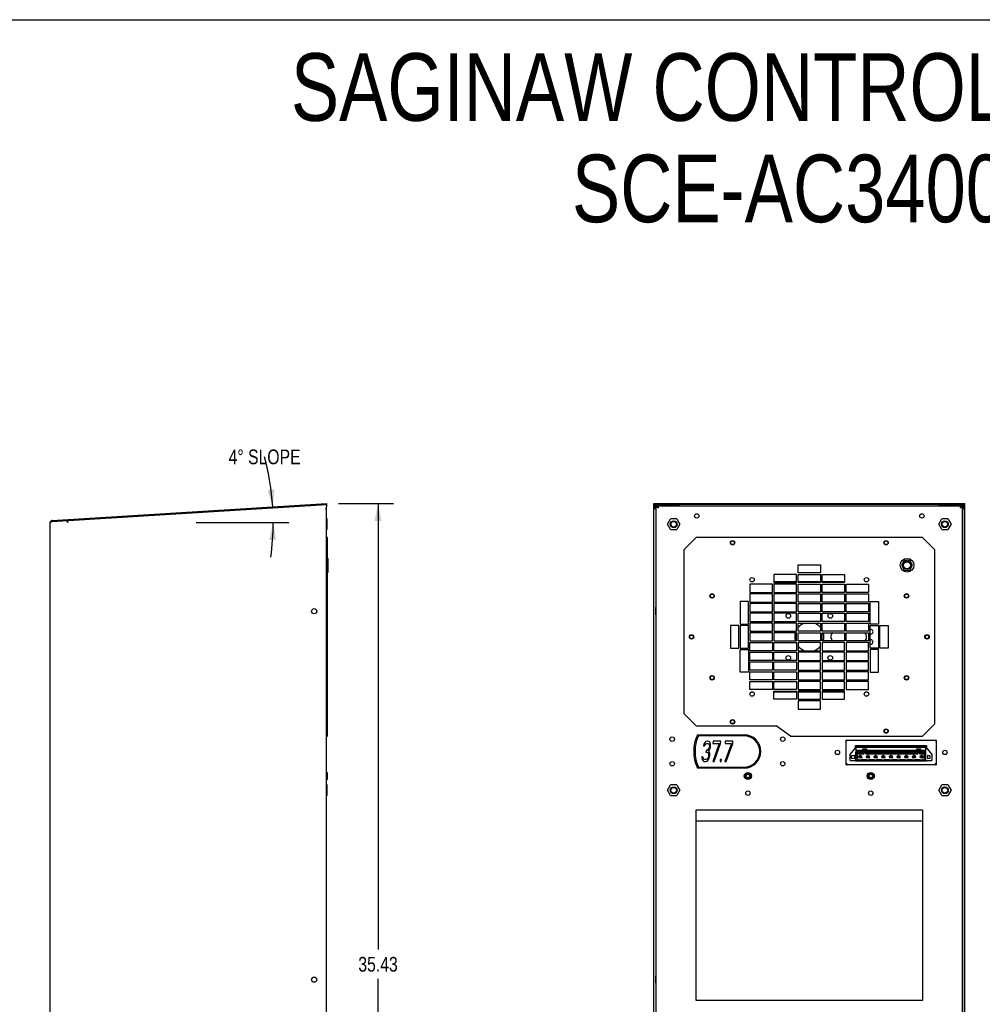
# Model space of a CAD drawing. Header units: inches. Extents: x 0 to 113, y 0 to 73.
# Tile 4 of 5: x 46 to 83, y 35 to 73. Entities that reach past the tile are written whole.
import ezdxf

# ---------------------------------------------------------------- set-up
doc = ezdxf.new("R2010")
doc.units = ezdxf.units.IN
doc.header["$LTSCALE"] = 6.233333
doc.header["$MEASUREMENT"] = 0
doc.layers.get('0').update_dxf_attribs({"linetype": 'CONTINUOUS'})
doc.styles.get("Standard").update_dxf_attribs({"font": 'txt', "width": 0.8})
doc.dimstyles.new('DIMSTYLE_1', dxfattribs={"dimtxt": 0.566667, "dimasz": 0.666667, "dimexe": 0.09, "dimexo": 0.07, "dimgap": 0.0425, "dimtad": 0, "dimtih": 1, "dimtoh": 1, "dimzin": 4, "dimdsep": 46, "dimtxsty": 'Standard', "dimblk": '_FILLED', "dimblk1": '_FILLED', "dimblk2": '_FILLED', "dimcen": 0.09, "dimadec": 0, "dimazin": 0, "dimtfac": 1, "dimtofl": 0, "dimtmove": 0, "dimatfit": 3, "dimldrblk": '_FILLED', "dimfxl": 0, "dimtolj": 1, "dimtzin": 4, "dimarcsym": 0})
doc.dimstyles.new('DIMSTYLE_2', dxfattribs={"dimtxt": 0.566667, "dimasz": 0.666667, "dimexe": 0.09, "dimexo": 0.07, "dimgap": 0.09, "dimtad": 0, "dimtih": 1, "dimtoh": 1, "dimdec": 0, "dimzin": 4, "dimdsep": 46, "dimtxsty": 'Standard', "dimblk": '_FILLED', "dimblk1": '_FILLED', "dimblk2": '_FILLED', "dimcen": 0.09, "dimadec": 0, "dimazin": 0, "dimtfac": 1, "dimtdec": 0, "dimtofl": 0, "dimtmove": 0, "dimatfit": 3, "dimldrblk": '_FILLED', "dimfxl": 0, "dimtolj": 1, "dimtzin": 4, "dimarcsym": 0})

# ---------------------------------------------------------------- blocks, each defined once
blk = doc.blocks.new('_FILLED')
at = {"color": 0, "linetype": 'ByBlock'}
blk.add_solid([(0, 0), (-1, 0.2), (-1, -0.2)], dxfattribs=at)
blk = doc.blocks.new('*D3')
at = {"color": 2, "linetype": 'Continuous'}
for p, q in [((58.476, 54.719), (58.859, 54.719)), ((58.859, 54.719), (60.592, 54.719)), ((59.992, 54.719), (59.992, 37.566)), ((59.992, 19.28), (59.992, 36.433)), ((58.476, 19.28), (58.859, 19.28)), ((58.859, 19.28), (60.592, 19.28))]:
    blk.add_line(p, q, dxfattribs=at)
at = {"color": 2, "linetype": 'Continuous', "xscale": 0.6666666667, "yscale": 0.6666666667, "zscale": 0.6666666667}
for p, rotation in [((59.992, 54.719), 90), ((59.992, 19.28), 270)]:
    blk.add_blockref('_FILLED', p, dxfattribs=dict(at, rotation=rotation))
at = {"color": 2, "linetype": 'Continuous', "insert": (59.992, 37.283), "char_height": 0.5667, "width": 2.26667, "attachment_point": 2, "line_spacing_factor": 0.9}
blk.add_mtext('35.43', dxfattribs=at)
blk = doc.blocks.new('*D4')
at = {"color": 2, "linetype": 'Continuous'}
blk.add_line((53, 53.994), (56.558, 53.994), dxfattribs=at)
for start, end in [(3.5, 14.9321), (352.1965, 360)]:
    blk.add_arc((46.168, 53.994), 9.79, start, end, dxfattribs=at)
for points in [[(55.744, 55.243), (55.94, 54.592), (56.009, 55.268)], [(56.069, 53.323), (55.958, 53.994), (55.802, 53.333)]]:
    blk.add_solid(points, dxfattribs=at)
at = {"color": 2, "linetype": 'Continuous', "insert": (55.628, 56.8), "char_height": 0.56667, "width": 3.55111, "attachment_point": 2, "line_spacing_factor": 0.9}
blk.add_mtext('4\\Fgdt;{\\Fgdt;~}\\Ftxt; SLOPE', dxfattribs=at)

msp = doc.modelspace()

# ---------------------------------------------------------------- linework, layer by layer
at = {"color": 7, "linetype": 'Continuous'}
for p, q in [((0, 73.3333), (113.3333, 73.3333)), ((47.4535, 54.0729), (58.0094, 54.7185)), ((47.4559, 54.0336), (58.0118, 54.6792)), ((58.0094, 54.5442), (57.9701, 54.5215)), ((58.0094, 54.7185), (58.0118, 54.6792)), ((58.0094, 19.4378), (58.0094, 54.6002)), ((70.5986, 19.3591), (70.5986, 54.7185)), ((70.5986, 54.7185), (82.5671, 54.7185)), ((82.5671, 54.6792), (70.5986, 54.6792)), ((70.6001, 54.6156), (70.5986, 54.6002)), ((70.6379, 54.5442), (70.5986, 54.5442)), ((70.6379, 54.5215), (70.6379, 54.6002)), ((70.6771, 54.6791), (70.6773, 19.4378)), ((71.5828, 54.6398), (70.6771, 54.6398)), ((70.697, 19.3591), (70.697, 54.6348)), ((70.697, 54.6348), (70.7364, 54.6348)), ((70.7377, 54.6217), (70.7364, 54.6348)), ((70.7364, 54.5822), (70.7553, 54.5691)), ((70.7426, 54.6332), (70.7378, 54.6347)), ((70.7378, 54.6347), (82.4278, 54.6347)), ((70.756, 54.5822), (70.748, 54.5953)), ((70.7553, 54.5691), (70.7757, 54.556)), ((71.5828, 54.6347), (71.5828, 54.6791)), ((81.5828, 54.6347), (81.5828, 54.6791)), ((81.5828, 54.6398), (82.4886, 54.6398)), ((82.3946, 54.5713), (82.3899, 54.556)), ((82.4293, 54.6348), (82.4686, 54.6348)), ((82.466, 54.6217), (82.4686, 54.6348)), ((82.4686, 54.6348), (82.4686, 19.3591)), ((82.4883, 19.4378), (82.4886, 54.6791)), ((82.5042, 54.6775), (82.489, 54.6791)), ((82.5277, 54.5215), (82.5277, 54.6002)), ((82.5277, 54.5442), (82.5671, 54.5442)), ((82.5671, 19.3591), (82.5671, 54.7185)), ((58.0094, 54.5215), (57.9701, 54.5215)), ((70.6773, 54.5215), (70.5986, 54.5215)), ((82.5671, 54.5215), (82.4883, 54.5215)), ((47.3795, 19.3591), (47.3795, 53.9943)), ((47.4281, 54.0239), (47.4429, 54.0288)), ((47.4429, 54.0288), (47.4583, 54.0338)), ((47.4535, 54.0729), (47.4559, 54.0336)), ((48.0023, 54.067), (48.0525, 53.9912)), ((48.0477, 54.0698), (48.0525, 53.9912)), ((58.0409, 54.1308), (58.0094, 54.1308)), ((58.0409, 53.926), (58.0094, 53.926)), ((58.0409, 53.7213), (58.0409, 54.1308)), ((70.6768, 54.0305), (70.697, 54.0305)), ((70.697, 53.9943), (70.6773, 53.9943)), ((71.1299, 53.926), (71.2481, 54.1308)), ((71.2481, 53.7213), (71.1299, 53.926)), ((71.4845, 54.1308), (71.2481, 54.1308)), ((71.4845, 54.1308), (71.6027, 53.926)), ((71.6027, 53.926), (71.4845, 53.7213)), ((81.5629, 53.926), (81.6811, 54.1308)), ((81.6811, 53.7213), (81.5629, 53.926)), ((81.9175, 54.1308), (81.6811, 54.1308)), ((81.9175, 54.1308), (82.0357, 53.926)), ((82.0357, 53.926), (81.9175, 53.7213)), ((82.4886, 54.0305), (82.4686, 54.0305)), ((82.4883, 53.9943), (82.4686, 53.9943)), ((58.0409, 53.7213), (58.0094, 53.7213)), ((58.0488, 53.4115), (58.0094, 53.4115)), ((58.0488, 45.7737), (58.0488, 53.4115)), ((71.2481, 53.7213), (71.4845, 53.7213)), ((71.76, 52.9391), (72.2324, 53.4115)), ((80.9332, 53.4115), (72.2324, 53.4115)), ((80.9332, 53.4115), (81.4056, 52.9391)), ((81.6811, 53.7213), (81.9175, 53.7213)), ((58.0488, 52.9391), (58.0094, 52.9391)), ((71.76, 52.9391), (71.76, 46.6399)), ((81.4056, 46.2462), (81.4056, 52.9391)), ((58.0488, 52.6123), (58.0724, 52.6123)), ((58.0724, 52.0847), (58.0724, 52.6123)), ((76.1497, 52.0532), (76.1497, 52.3682)), ((76.1497, 52.3682), (77.0159, 52.3682)), ((77.0159, 52.3682), (77.0159, 52.0532)), ((80.2347, 52.5355), (80.1267, 52.3485)), ((80.1267, 52.3485), (80.2347, 52.1615)), ((80.4506, 52.5355), (80.2347, 52.5355)), ((80.5586, 52.3485), (80.4506, 52.5355)), ((80.4506, 52.1615), (80.5586, 52.3485)), ((58.0488, 52.0847), (58.0724, 52.0847)), ((75.2245, 51.9942), (75.2245, 51.6792)), ((76.0907, 51.9942), (75.2245, 51.9942)), ((76.0907, 51.6792), (76.0907, 51.9942)), ((77.0159, 52.0532), (76.1497, 52.0532)), ((76.1497, 51.6792), (76.1497, 51.9942)), ((76.1497, 51.9942), (77.0159, 51.9942)), ((77.0159, 51.9942), (77.0159, 51.6792)), ((77.0749, 51.6792), (77.0749, 51.9942)), ((77.0749, 51.9942), (77.9411, 51.9942)), ((77.9411, 51.9942), (77.9411, 51.6792)), ((80.2347, 52.1615), (80.4506, 52.1615)), ((74.2993, 51.6202), (74.2993, 51.3052)), ((75.1655, 51.6202), (74.2993, 51.6202)), ((74.3412, 51.7186), (74.4258, 51.7186)), ((75.1655, 51.3052), (75.1655, 51.6202)), ((75.2245, 51.7186), (76.0907, 51.7186)), ((75.2245, 51.6792), (76.0907, 51.6792)), ((75.2245, 51.6202), (75.2245, 51.3052)), ((76.0907, 51.6202), (75.2245, 51.6202)), ((76.0907, 51.3052), (76.0907, 51.6202)), ((76.1497, 51.7186), (77.0159, 51.7186)), ((77.0159, 51.6792), (76.1497, 51.6792)), ((76.1497, 51.3052), (76.1497, 51.6202)), ((76.1497, 51.6202), (77.0159, 51.6202)), ((77.0159, 51.6202), (77.0159, 51.3052)), ((77.0749, 51.7186), (77.9411, 51.7186)), ((77.9411, 51.6792), (77.0749, 51.6792)), ((77.0749, 51.3052), (77.0749, 51.6202)), ((77.0749, 51.6202), (77.9411, 51.6202)), ((77.9411, 51.6202), (77.9411, 51.3052)), ((78.0001, 51.3052), (78.0001, 51.6202)), ((78.0001, 51.6202), (78.8663, 51.6202)), ((78.7398, 51.7186), (78.8244, 51.7186)), ((78.8663, 51.6202), (78.8663, 51.3052)), ((74.2993, 51.3052), (75.1655, 51.3052)), ((74.2993, 51.2462), (74.2993, 50.9312)), ((75.1655, 51.2462), (74.2993, 51.2462)), ((75.1655, 50.9312), (75.1655, 51.2462)), ((75.2245, 51.3052), (76.0907, 51.3052)), ((75.2245, 51.2462), (75.2245, 50.9312)), ((76.0907, 51.2462), (75.2245, 51.2462)), ((76.0907, 50.9312), (76.0907, 51.2462)), ((77.0159, 51.3052), (76.1497, 51.3052)), ((76.1497, 50.9312), (76.1497, 51.2462)), ((76.1497, 51.2462), (77.0159, 51.2462)), ((77.0159, 51.2462), (77.0159, 50.9312)), ((77.9411, 51.3052), (77.0749, 51.3052)), ((77.0749, 50.9312), (77.0749, 51.2462)), ((77.0749, 51.2462), (77.9411, 51.2462)), ((77.9411, 51.2462), (77.9411, 50.9312)), ((78.8663, 51.3052), (78.0001, 51.3052)), ((78.0001, 50.9312), (78.0001, 51.2462)), ((78.0001, 51.2462), (78.8663, 51.2462)), ((78.8663, 51.2462), (78.8663, 50.9312)), ((73.9253, 50.9509), (73.9253, 50.0847)), ((74.2403, 50.9509), (73.9253, 50.9509)), ((74.2403, 50.0847), (74.2403, 50.9509)), ((74.2993, 50.9312), (75.1655, 50.9312)), ((74.2993, 50.8721), (74.2993, 50.5572)), ((75.1655, 50.8721), (74.2993, 50.8721)), ((75.1655, 50.5572), (75.1655, 50.8721)), ((75.2245, 50.9312), (76.0907, 50.9312)), ((75.2245, 50.8721), (75.2245, 50.5572)), ((76.0907, 50.8721), (75.2245, 50.8721)), ((76.0907, 50.5572), (76.0907, 50.8721)), ((77.0159, 50.9312), (76.1497, 50.9312)), ((76.1497, 50.5572), (76.1497, 50.8721)), ((76.1497, 50.8721), (77.0159, 50.8721)), ((77.0159, 50.8721), (77.0159, 50.5572)), ((77.9411, 50.9312), (77.0749, 50.9312)), ((77.0749, 50.5572), (77.0749, 50.8721)), ((77.0749, 50.8721), (77.9411, 50.8721)), ((77.9411, 50.8721), (77.9411, 50.5572)), ((78.8663, 50.9312), (78.0001, 50.9312)), ((78.0001, 50.5572), (78.0001, 50.8721)), ((78.0001, 50.8721), (78.8663, 50.8721)), ((78.8663, 50.8721), (78.8663, 50.5572)), ((78.9253, 50.0847), (78.9253, 50.9509)), ((78.9253, 50.9509), (79.2403, 50.9509)), ((79.2403, 50.9509), (79.2403, 50.0847)), ((70.6852, 50.7174), (70.6773, 50.7174)), ((70.6852, 50.4418), (70.6773, 50.4418)), ((70.6852, 50.4418), (70.6852, 50.7174)), ((70.6937, 50.716), (70.6852, 50.7174)), ((70.6937, 50.4432), (70.6852, 50.4418)), ((74.2993, 50.5572), (75.1655, 50.5572)), ((74.2993, 50.4981), (74.2993, 50.1832)), ((75.1655, 50.4981), (74.2993, 50.4981)), ((75.1655, 50.1832), (75.1655, 50.4981)), ((75.2245, 50.5572), (76.0907, 50.5572)), ((75.2245, 50.4981), (75.2245, 50.1832)), ((76.0907, 50.4981), (75.2245, 50.4981)), ((76.0907, 50.1832), (76.0907, 50.4981)), ((77.0159, 50.5572), (76.1497, 50.5572)), ((76.1497, 50.1832), (76.1497, 50.4981)), ((76.1497, 50.4981), (77.0159, 50.4981)), ((77.0159, 50.4981), (77.0159, 50.1832)), ((77.9411, 50.5572), (77.0749, 50.5572)), ((77.0749, 50.1832), (77.0749, 50.4981)), ((77.0749, 50.4981), (77.9411, 50.4981)), ((77.9411, 50.4981), (77.9411, 50.1832)), ((78.8663, 50.5572), (78.0001, 50.5572)), ((78.0001, 50.1832), (78.0001, 50.4981)), ((78.0001, 50.4981), (78.8663, 50.4981)), ((78.8663, 50.4981), (78.8663, 50.1832)), ((82.472, 50.716), (82.4804, 50.7174)), ((82.472, 50.4432), (82.4804, 50.4418)), ((82.4804, 50.7174), (82.4804, 50.4418)), ((82.4804, 50.7174), (82.4883, 50.7174)), ((82.4804, 50.4418), (82.4883, 50.4418)), ((73.5513, 50.0257), (73.5513, 49.1595)), ((73.8663, 50.0257), (73.5513, 50.0257)), ((73.8663, 49.1595), (73.8663, 50.0257)), ((73.9253, 50.0847), (74.2403, 50.0847)), ((73.9253, 50.0257), (73.9253, 49.1595)), ((74.2403, 50.0257), (73.9253, 50.0257)), ((74.2403, 49.1595), (74.2403, 50.0257)), ((74.2993, 50.1832), (75.1655, 50.1832)), ((74.2993, 50.1241), (74.2993, 49.8092)), ((75.1655, 50.1241), (74.2993, 50.1241)), ((75.1655, 49.8092), (75.1655, 50.1241)), ((75.2245, 50.1832), (76.0907, 50.1832)), ((75.2245, 50.1241), (75.2245, 49.8092)), ((76.0907, 50.1241), (75.2245, 50.1241)), ((76.0907, 49.8092), (76.0907, 50.1241)), ((77.0159, 50.1832), (76.1497, 50.1832)), ((76.1497, 49.8092), (76.1497, 50.1241)), ((76.1497, 50.1241), (77.0159, 50.1241)), ((77.0159, 50.1241), (77.0159, 49.8092)), ((77.9411, 50.1832), (77.0749, 50.1832)), ((77.0749, 49.8092), (77.0749, 50.1241)), ((77.0749, 50.1241), (77.9411, 50.1241)), ((77.9411, 50.1241), (77.9411, 49.8092)), ((78.8663, 50.1832), (78.0001, 50.1832)), ((78.0001, 49.8092), (78.0001, 50.1241)), ((78.0001, 50.1241), (78.8663, 50.1241)), ((78.8663, 50.1241), (78.8663, 49.8092)), ((79.2403, 50.0847), (78.9253, 50.0847)), ((78.9253, 49.1595), (78.9253, 50.0257)), ((78.9253, 50.0257), (79.2403, 50.0257)), ((79.2403, 50.0257), (79.2403, 49.1595)), ((79.2993, 49.1595), (79.2993, 50.0257)), ((79.2993, 50.0257), (79.6143, 50.0257)), ((79.6143, 50.0257), (79.6143, 49.1595)), ((74.2993, 49.8092), (75.1655, 49.8092)), ((74.2993, 49.7501), (74.2993, 49.4351)), ((75.1655, 49.7501), (74.2993, 49.7501)), ((75.1655, 49.4351), (75.1655, 49.7501)), ((75.2245, 49.8092), (76.0907, 49.8092)), ((75.2245, 49.7501), (75.2245, 49.4351)), ((76.0907, 49.7501), (75.2245, 49.7501)), ((76.0907, 49.4351), (76.0907, 49.7501)), ((77.0159, 49.8092), (76.1497, 49.8092)), ((76.1497, 49.4351), (76.1497, 49.7501)), ((76.1497, 49.7501), (77.0159, 49.7501)), ((77.0159, 49.7501), (77.0159, 49.4351)), ((77.9411, 49.8092), (77.0749, 49.8092)), ((77.0749, 49.4351), (77.0749, 49.7501)), ((77.0749, 49.7501), (77.9411, 49.7501)), ((77.9411, 49.7501), (77.9411, 49.4351)), ((78.8663, 49.8092), (78.0001, 49.8092)), ((78.0001, 49.4351), (78.0001, 49.7501)), ((78.0001, 49.7501), (78.8663, 49.7501)), ((78.8663, 49.7501), (78.8663, 49.4351)), ((74.2993, 49.4351), (75.1655, 49.4351)), ((74.2993, 49.0611), (74.2993, 49.3761)), ((74.2993, 49.3761), (75.1655, 49.3761)), ((75.1655, 49.3761), (75.1655, 49.0611)), ((75.2245, 49.4351), (76.0907, 49.4351)), ((75.2245, 49.0611), (75.2245, 49.3761)), ((75.2245, 49.3761), (76.0907, 49.3761)), ((76.0907, 49.3761), (76.0907, 49.0611)), ((77.0159, 49.4351), (76.1497, 49.4351)), ((76.1497, 49.3761), (76.1497, 49.0611)), ((77.0159, 49.3761), (76.1497, 49.3761)), ((77.0159, 49.0611), (77.0159, 49.3761)), ((77.9411, 49.4351), (77.0749, 49.4351)), ((77.0749, 49.3761), (77.0749, 49.0611)), ((77.9411, 49.3761), (77.0749, 49.3761)), ((77.9411, 49.0611), (77.9411, 49.3761)), ((78.8663, 49.4351), (78.0001, 49.4351)), ((78.0001, 49.3761), (78.0001, 49.0611)), ((78.8663, 49.3761), (78.0001, 49.3761)), ((78.8663, 49.0611), (78.8663, 49.3761)), ((73.5513, 49.1595), (73.8663, 49.1595)), ((73.9253, 49.1595), (74.2403, 49.1595)), ((73.9253, 48.2344), (73.9253, 49.1005)), ((73.9253, 49.1005), (74.2403, 49.1005)), ((74.2403, 49.1005), (74.2403, 48.2344)), ((75.1655, 49.0611), (74.2993, 49.0611)), ((74.2993, 48.6871), (74.2993, 49.0021)), ((74.2993, 49.0021), (75.1655, 49.0021)), ((75.1655, 49.0021), (75.1655, 48.6871)), ((76.0907, 49.0611), (75.2245, 49.0611)), ((75.2245, 48.6871), (75.2245, 49.0021)), ((75.2245, 49.0021), (76.0907, 49.0021)), ((76.0907, 49.0021), (76.0907, 48.6871)), ((76.1497, 49.0611), (77.0159, 49.0611)), ((76.1497, 49.0021), (76.1497, 48.6871)), ((77.0159, 49.0021), (76.1497, 49.0021)), ((77.0159, 48.6871), (77.0159, 49.0021)), ((77.0749, 49.0611), (77.9411, 49.0611)), ((77.0749, 49.0021), (77.0749, 48.6871)), ((77.9411, 49.0021), (77.0749, 49.0021)), ((77.9411, 48.6871), (77.9411, 49.0021)), ((78.0001, 49.0611), (78.8663, 49.0611)), ((78.0001, 49.0021), (78.0001, 48.6871)), ((78.8663, 49.0021), (78.0001, 49.0021)), ((78.8663, 48.6871), (78.8663, 49.0021)), ((79.2403, 49.1595), (78.9253, 49.1595)), ((78.9253, 49.1005), (78.9253, 48.2344)), ((79.2403, 49.1005), (78.9253, 49.1005)), ((79.2403, 48.2344), (79.2403, 49.1005)), ((79.6143, 49.1595), (79.2993, 49.1595)), ((75.1655, 48.6871), (74.2993, 48.6871)), ((74.2993, 48.3131), (74.2993, 48.6281)), ((74.2993, 48.6281), (75.1655, 48.6281)), ((75.1655, 48.6281), (75.1655, 48.3131)), ((76.0907, 48.6871), (75.2245, 48.6871)), ((75.2245, 48.3131), (75.2245, 48.6281)), ((75.2245, 48.6281), (76.0907, 48.6281)), ((76.0907, 48.6281), (76.0907, 48.3131)), ((76.1497, 48.6871), (77.0159, 48.6871)), ((76.1497, 48.6281), (76.1497, 48.3131)), ((77.0159, 48.6281), (76.1497, 48.6281)), ((77.0159, 48.3131), (77.0159, 48.6281)), ((77.0749, 48.6871), (77.9411, 48.6871)), ((77.0749, 48.6281), (77.0749, 48.3131)), ((77.9411, 48.6281), (77.0749, 48.6281)), ((77.9411, 48.3131), (77.9411, 48.6281)), ((78.0001, 48.6871), (78.8663, 48.6871)), ((78.0001, 48.6281), (78.0001, 48.3131)), ((78.8663, 48.6281), (78.0001, 48.6281)), ((78.8663, 48.3131), (78.8663, 48.6281)), ((74.2403, 48.2344), (73.9253, 48.2344)), ((75.1655, 48.3131), (74.2993, 48.3131)), ((74.2993, 47.9391), (74.2993, 48.254)), ((74.2993, 48.254), (75.1655, 48.254)), ((75.1655, 48.254), (75.1655, 47.9391)), ((76.0907, 48.3131), (75.2245, 48.3131)), ((75.2245, 47.9391), (75.2245, 48.254)), ((75.2245, 48.254), (76.0907, 48.254)), ((76.0907, 48.254), (76.0907, 47.9391)), ((76.1497, 48.3131), (77.0159, 48.3131)), ((76.1497, 48.254), (76.1497, 47.9391)), ((77.0159, 48.254), (76.1497, 48.254)), ((77.0159, 47.9391), (77.0159, 48.254)), ((77.0749, 48.3131), (77.9411, 48.3131)), ((77.0749, 48.254), (77.0749, 47.9391)), ((77.9411, 48.254), (77.0749, 48.254)), ((77.9411, 47.9391), (77.9411, 48.254)), ((78.0001, 48.3131), (78.8663, 48.3131)), ((78.0001, 48.254), (78.0001, 47.9391)), ((78.8663, 48.254), (78.0001, 48.254)), ((78.8663, 47.9391), (78.8663, 48.254)), ((78.9253, 48.2344), (79.2403, 48.2344)), ((75.1655, 47.9391), (74.2993, 47.9391)), ((74.2993, 47.5651), (74.2993, 47.88)), ((74.2993, 47.88), (75.1655, 47.88)), ((75.1655, 47.88), (75.1655, 47.5651)), ((76.0907, 47.9391), (75.2245, 47.9391)), ((75.2245, 47.5651), (75.2245, 47.88)), ((75.2245, 47.88), (76.0907, 47.88)), ((76.0907, 47.88), (76.0907, 47.5651)), ((76.1497, 47.9391), (77.0159, 47.9391)), ((76.1497, 47.88), (76.1497, 47.5651)), ((77.0159, 47.88), (76.1497, 47.88)), ((77.0159, 47.5651), (77.0159, 47.88)), ((77.0749, 47.9391), (77.9411, 47.9391)), ((77.0749, 47.88), (77.0749, 47.5651)), ((77.9411, 47.88), (77.0749, 47.88)), ((77.9411, 47.5651), (77.9411, 47.88)), ((78.0001, 47.9391), (78.8663, 47.9391)), ((78.0001, 47.88), (78.0001, 47.5651)), ((78.8663, 47.88), (78.0001, 47.88)), ((78.8663, 47.5651), (78.8663, 47.88)), ((75.1655, 47.5651), (74.2993, 47.5651)), ((74.4258, 47.4666), (74.3413, 47.4666)), ((76.0907, 47.5651), (75.2245, 47.5651)), ((75.2245, 47.191), (75.2245, 47.506)), ((75.2245, 47.506), (76.0907, 47.506)), ((76.0907, 47.4666), (75.2245, 47.4666)), ((76.0907, 47.506), (76.0907, 47.191)), ((76.1497, 47.5651), (77.0159, 47.5651)), ((76.1497, 47.506), (76.1497, 47.191)), ((77.0159, 47.506), (76.1497, 47.506)), ((77.0159, 47.4666), (76.1497, 47.4666)), ((77.0159, 47.191), (77.0159, 47.506)), ((77.0749, 47.5651), (77.9411, 47.5651)), ((77.0749, 47.506), (77.0749, 47.191)), ((77.9411, 47.506), (77.0749, 47.506)), ((77.9411, 47.4666), (77.0749, 47.4666)), ((77.9411, 47.191), (77.9411, 47.506)), ((78.0001, 47.5651), (78.8663, 47.5651)), ((78.8244, 47.4666), (78.7398, 47.4666)), ((76.0907, 47.191), (75.2245, 47.191)), ((76.1497, 47.191), (77.0159, 47.191)), ((76.1497, 47.132), (76.1497, 46.817)), ((77.0159, 47.132), (76.1497, 47.132)), ((77.0159, 46.817), (77.0159, 47.132)), ((77.0749, 47.191), (77.9411, 47.191)), ((58.0488, 46.6399), (58.0094, 46.6399)), ((72.2324, 46.1674), (71.76, 46.6399)), ((76.1497, 46.817), (77.0159, 46.817)), ((81.4056, 46.2462), (80.9332, 45.7737)), ((58.0488, 46.1674), (58.0094, 46.1674)), ((72.2324, 46.1674), (75.3033, 46.1674)), ((75.8655, 45.7737), (75.3033, 46.1674)), ((58.0094, 45.7737), (58.0488, 45.7737)), ((72.2771, 45.8256), (74.0769, 45.8256)), ((74.0769, 45.7863), (72.3166, 45.7863)), ((72.525, 45.4623), (72.5086, 45.3953)), ((72.566, 45.5293), (72.525, 45.4623)), ((72.603, 45.5628), (72.566, 45.5293)), ((72.5722, 45.4455), (72.6009, 45.4791)), ((72.6009, 45.4791), (72.644, 45.4958)), ((72.6624, 45.5796), (72.603, 45.5628)), ((72.644, 45.4958), (72.6768, 45.4958)), ((72.6788, 45.5796), (72.6624, 45.5796)), ((72.6768, 45.4958), (72.7157, 45.4791)), ((72.7342, 45.5628), (72.6788, 45.5796)), ((72.7157, 45.4791), (72.7362, 45.4455)), ((72.7629, 45.5293), (72.7342, 45.5628)), ((72.7875, 45.4623), (72.7629, 45.5293)), ((72.7875, 45.3954), (72.7875, 45.4623)), ((73.1197, 45.4958), (72.8692, 44.7922)), ((72.8839, 45.5796), (72.8736, 45.4958)), ((72.8736, 45.4958), (73.1197, 45.4958)), ((73.1792, 45.5796), (72.8839, 45.5796)), ((72.9184, 44.7922), (73.1689, 45.4958)), ((73.1689, 45.4958), (73.1792, 45.5796)), ((73.5872, 45.4958), (73.3368, 44.7922)), ((73.3514, 45.5796), (73.3411, 45.4958)), ((73.3411, 45.4958), (73.5872, 45.4958)), ((73.6467, 45.5796), (73.3514, 45.5796)), ((73.386, 44.7922), (73.6364, 45.4958)), ((73.6364, 45.4958), (73.6467, 45.5796)), ((75.8655, 45.7737), (80.9332, 45.7737)), ((78.0001, 44.6741), (78.0001, 45.6189)), ((78.0001, 45.6189), (81.4647, 45.6189)), ((78.0318, 45.5894), (78.0395, 45.5796)), ((81.4647, 45.6189), (81.4647, 44.6741)), ((72.5086, 45.3953), (72.5496, 45.3953)), ((72.5496, 45.3953), (72.5722, 45.4455)), ((72.611, 45.2278), (72.6028, 45.1607)), ((72.6028, 45.1607), (72.6356, 45.1607)), ((72.6438, 45.2278), (72.611, 45.2278)), ((72.6356, 45.1607), (72.6828, 45.144)), ((72.6972, 45.2613), (72.6438, 45.2278)), ((72.6828, 45.144), (72.7033, 45.1105)), ((72.7177, 45.2948), (72.6972, 45.2613)), ((72.7033, 45.1105), (72.7114, 45.0435)), ((72.7054, 45.1942), (72.7443, 45.2445)), ((72.7422, 45.1607), (72.7054, 45.1942)), ((72.7423, 45.3618), (72.7177, 45.2948)), ((72.7362, 45.4455), (72.7464, 45.3953)), ((72.7525, 45.1105), (72.7422, 45.1607)), ((72.7464, 45.3953), (72.7423, 45.3618)), ((72.7443, 45.2445), (72.7669, 45.2948)), ((72.7525, 45.0436), (72.7525, 45.1105)), ((72.7669, 45.2948), (72.7833, 45.3618)), ((72.7833, 45.3618), (72.7875, 45.3954)), ((78.1576, 45.0678), (78.3899, 45.3512)), ((78.3584, 45.3128), (78.3584, 45.4103)), ((78.3584, 45.4103), (81.0867, 45.4103)), ((78.3781, 44.8315), (78.3781, 45.1622)), ((78.3781, 45.1622), (78.6458, 45.1622)), ((78.3781, 45.1359), (78.6458, 45.1359)), ((78.3899, 45.1622), (78.3899, 45.3945)), ((78.3899, 45.3945), (81.0671, 45.3945)), ((78.3899, 45.3709), (81.0671, 45.3709)), ((78.3899, 45.3512), (81.0671, 45.3512)), ((78.3899, 45.2371), (78.6458, 45.2371)), ((78.3899, 45.1898), (78.6458, 45.1898)), ((78.4135, 45.1059), (78.4135, 45.0008)), ((78.6773, 45.1059), (78.4135, 45.1059)), ((78.4135, 45.0953), (78.6773, 45.0953)), ((78.6458, 45.1359), (78.6458, 45.2804)), ((78.6458, 45.2804), (78.7797, 45.2804)), ((78.6773, 45.0953), (78.6773, 45.2528)), ((78.7482, 45.2528), (78.6773, 45.2528)), ((78.6773, 45.2371), (78.7482, 45.2371)), ((78.6773, 45.1898), (78.7482, 45.1898)), ((78.7482, 45.1285), (78.6773, 45.1285)), ((78.7482, 45.0953), (78.7482, 45.2528)), ((80.7521, 45.1059), (78.7482, 45.1059)), ((78.7482, 45.0953), (80.7521, 45.0953)), ((78.7797, 45.2804), (78.7797, 45.1359)), ((78.7797, 45.2371), (80.7206, 45.2371)), ((78.7797, 45.1898), (80.7206, 45.1898)), ((78.7797, 45.1622), (80.7206, 45.1622)), ((78.7797, 45.1359), (80.7206, 45.1359)), ((80.7206, 45.1359), (80.7206, 45.2804)), ((80.7206, 45.2804), (80.8545, 45.2804)), ((80.7521, 45.0953), (80.7521, 45.2528)), ((80.823, 45.2528), (80.7521, 45.2528)), ((80.7521, 45.2371), (80.823, 45.2371)), ((80.7521, 45.1898), (80.823, 45.1898)), ((80.823, 45.1285), (80.7521, 45.1285)), ((80.823, 45.0953), (80.823, 45.2528)), ((81.0198, 45.1059), (80.823, 45.1059)), ((80.823, 45.0953), (81.0198, 45.0953)), ((80.8545, 45.2804), (80.8545, 45.1359)), ((80.8545, 45.2371), (81.0671, 45.2371)), ((80.8545, 45.1898), (81.0671, 45.1898)), ((80.8545, 45.1622), (81.0631, 45.1622)), ((80.8545, 45.1359), (81.0631, 45.1359)), ((81.0198, 44.8945), (81.0198, 45.1059)), ((81.0631, 44.8315), (81.0631, 45.1622)), ((81.0631, 45.115), (81.0671, 45.115)), ((81.0631, 45.0993), (81.0671, 45.0993)), ((81.0671, 44.8315), (81.0671, 45.3945)), ((81.0671, 45.3512), (81.2993, 45.0678)), ((81.0867, 45.4103), (81.0867, 45.3272)), ((72.449, 44.9765), (72.451, 44.9262)), ((72.49, 44.9765), (72.449, 44.9765)), ((72.451, 44.9262), (72.4612, 44.8759)), ((72.4612, 44.8759), (72.4817, 44.8424)), ((72.4817, 44.8424), (72.5104, 44.8089)), ((72.494, 44.9429), (72.49, 44.9765)), ((72.5063, 44.9094), (72.494, 44.9429)), ((72.5207, 44.8927), (72.5063, 44.9094)), ((72.5104, 44.8089), (72.5412, 44.7922)), ((72.5596, 44.8759), (72.5207, 44.8927)), ((72.5412, 44.7922), (72.6068, 44.7922)), ((72.6089, 44.8759), (72.5596, 44.8759)), ((72.6068, 44.7922), (72.6416, 44.8089)), ((72.6519, 44.8927), (72.6089, 44.8759)), ((72.6416, 44.8089), (72.6786, 44.8424)), ((72.6704, 44.9094), (72.6519, 44.8927)), ((72.6909, 44.9429), (72.6704, 44.9094)), ((72.6786, 44.8424), (72.7073, 44.8759)), ((72.7032, 44.9765), (72.6909, 44.9429)), ((72.7114, 45.0435), (72.7032, 44.9765)), ((72.7073, 44.8759), (72.7299, 44.9262)), ((72.7299, 44.9262), (72.7442, 44.9765)), ((72.7442, 44.9765), (72.7525, 45.0436)), ((72.8692, 44.7922), (72.9184, 44.7922)), ((73.1584, 44.8759), (73.1481, 44.7922)), ((73.1481, 44.7922), (73.1891, 44.7922)), ((73.1994, 44.8759), (73.1584, 44.8759)), ((73.1891, 44.7922), (73.1994, 44.8759)), ((73.3368, 44.7922), (73.386, 44.7922)), ((78.1576, 44.8315), (78.1576, 45.0678)), ((78.1576, 44.8315), (81.2993, 44.8315)), ((78.3328, 45.0275), (78.199, 45.0158)), ((78.199, 45.0158), (78.199, 44.9268)), ((78.199, 44.9268), (78.3328, 44.9151)), ((78.3328, 44.9151), (78.3328, 45.0275)), ((78.3584, 44.8119), (78.3584, 44.8315)), ((81.0867, 44.8119), (78.3584, 44.8119)), ((78.445, 45.0008), (78.4135, 45.0008)), ((78.4135, 44.9615), (78.4135, 44.8945)), ((78.4135, 44.9615), (78.445, 44.9615)), ((78.4135, 44.8945), (78.445, 44.8945)), ((78.445, 44.9615), (78.445, 45.0008)), ((78.445, 44.8945), (78.445, 44.8788)), ((78.445, 44.8788), (78.4766, 44.8788)), ((78.5238, 45.0008), (78.5238, 44.9615)), ((78.5631, 45.0008), (78.5238, 45.0008)), ((78.5238, 44.9615), (78.5631, 44.9615)), ((78.5631, 44.9615), (78.5631, 45.0008)), ((78.5945, 44.8788), (78.6222, 44.8788)), ((78.6222, 44.8788), (78.6222, 44.8945)), ((78.6222, 44.8945), (78.6458, 44.8945)), ((78.6458, 44.8945), (78.6458, 44.8788)), ((78.6458, 44.8788), (78.7719, 44.8788)), ((78.819, 45.0008), (78.819, 44.9615)), ((78.8584, 45.0008), (78.819, 45.0008)), ((78.819, 44.9615), (78.8584, 44.9615)), ((78.8584, 44.9615), (78.8584, 45.0008)), ((78.8898, 44.8788), (78.9175, 44.8788)), ((78.9175, 44.8788), (78.9175, 44.8945)), ((78.9175, 44.8945), (78.9411, 44.8945)), ((78.9411, 44.8945), (78.9411, 44.8788)), ((78.9411, 44.8788), (79.0672, 44.8788)), ((79.1143, 45.0008), (79.1143, 44.9615)), ((79.1537, 45.0008), (79.1143, 45.0008)), ((79.1143, 44.9615), (79.1537, 44.9615)), ((79.1537, 44.9615), (79.1537, 45.0008)), ((79.185, 44.8788), (79.2127, 44.8788)), ((79.2127, 44.8788), (79.2127, 44.8945)), ((79.2127, 44.8945), (79.2364, 44.8945)), ((79.2364, 44.8945), (79.2364, 44.8788)), ((79.2364, 44.8788), (79.3625, 44.8788)), ((79.4096, 45.0008), (79.4096, 44.9615)), ((79.449, 45.0008), (79.4096, 45.0008)), ((79.4096, 44.9615), (79.449, 44.9615)), ((79.449, 44.9615), (79.449, 45.0008)), ((79.4803, 44.8788), (79.508, 44.8788)), ((79.508, 44.8788), (79.508, 44.8945)), ((79.508, 44.8945), (79.5316, 44.8945)), ((79.5316, 44.8945), (79.5316, 44.8788)), ((79.5316, 44.8788), (79.6577, 44.8788)), ((79.7049, 45.0008), (79.7049, 44.9615)), ((79.7442, 45.0008), (79.7049, 45.0008)), ((79.7049, 44.9615), (79.7442, 44.9615)), ((79.7442, 44.9615), (79.7442, 45.0008)), ((79.7756, 44.8788), (79.8033, 44.8788)), ((79.8033, 44.8788), (79.8033, 44.8945)), ((79.8033, 44.8945), (79.8269, 44.8945)), ((79.8269, 44.8945), (79.8269, 44.8788)), ((79.8269, 44.8788), (79.953, 44.8788)), ((80.0001, 45.0008), (80.0001, 44.9615)), ((80.0395, 45.0008), (80.0001, 45.0008)), ((80.0001, 44.9615), (80.0395, 44.9615)), ((80.0395, 44.9615), (80.0395, 45.0008)), ((80.0709, 44.8788), (80.0986, 44.8788)), ((80.0986, 44.8788), (80.0986, 44.8945)), ((80.0986, 44.8945), (80.1222, 44.8945)), ((80.1222, 44.8945), (80.1222, 44.8788)), ((80.1222, 44.8788), (80.2483, 44.8788)), ((80.2954, 45.0008), (80.2954, 44.9615)), ((80.3348, 45.0008), (80.2954, 45.0008)), ((80.2954, 44.9615), (80.3348, 44.9615)), ((80.3348, 44.9615), (80.3348, 45.0008)), ((80.3661, 44.8788), (80.3938, 44.8788)), ((80.3938, 44.8788), (80.3938, 44.8945)), ((80.3938, 44.8945), (80.4175, 44.8945)), ((80.4175, 44.8945), (80.4175, 44.8788)), ((80.4175, 44.8788), (80.5436, 44.8788)), ((80.5907, 45.0008), (80.5907, 44.9615)), ((80.6301, 45.0008), (80.5907, 45.0008)), ((80.5907, 44.9615), (80.6301, 44.9615)), ((80.6301, 44.9615), (80.6301, 45.0008)), ((80.6614, 44.8788), (80.6891, 44.8788)), ((80.6891, 44.8788), (80.6891, 44.8945)), ((80.6891, 44.8945), (80.7127, 44.8945)), ((80.7127, 44.8945), (80.7127, 44.8788)), ((80.7127, 44.8788), (80.8388, 44.8788)), ((80.886, 45.0008), (80.886, 44.9615)), ((80.9253, 45.0008), (80.886, 45.0008)), ((80.886, 44.9615), (80.9253, 44.9615)), ((80.9253, 44.9615), (80.9253, 45.0008)), ((80.9567, 44.8788), (80.9844, 44.8788)), ((80.9844, 44.8788), (80.9844, 44.8945)), ((80.9844, 44.8945), (81.0198, 44.8945)), ((81.0867, 44.8315), (81.0867, 44.8119)), ((81.1241, 45.0275), (81.1241, 44.9151)), ((81.2344, 45.0178), (81.1241, 45.0275)), ((81.1241, 44.9151), (81.2344, 44.9248)), ((81.2344, 44.9248), (81.2344, 45.0178)), ((81.2993, 45.0678), (81.2993, 44.8315)), ((81.433, 44.7036), (81.4253, 44.7134)), ((58.0094, 44.3768), (58.0291, 44.3788)), ((58.0291, 44.3788), (58.0291, 44.1032)), ((58.0291, 44.3788), (58.0331, 44.3788)), ((58.0331, 44.1032), (58.0331, 44.3788)), ((74.0769, 44.5461), (72.2771, 44.5461)), ((72.3166, 44.5855), (74.0769, 44.5855)), ((74.1638, 44.3394), (74.107, 44.241)), ((74.2774, 44.3394), (74.1638, 44.3394)), ((74.3343, 44.241), (74.2774, 44.3394)), ((81.4647, 44.6741), (78.0001, 44.6741)), ((78.8882, 44.3394), (78.8314, 44.241)), ((79.0018, 44.3394), (78.8882, 44.3394)), ((79.0587, 44.241), (79.0018, 44.3394)), ((58.0094, 44.1052), (58.0291, 44.1032)), ((58.0291, 44.1032), (58.0331, 44.1032)), ((74.107, 44.241), (74.1638, 44.1426)), ((74.1638, 44.1426), (74.2774, 44.1426)), ((74.2774, 44.1426), (74.3343, 44.241)), ((78.8314, 44.241), (78.8882, 44.1426)), ((78.8882, 44.1426), (79.0018, 44.1426)), ((79.0018, 44.1426), (79.0587, 44.241)), ((58.0409, 43.8945), (58.0094, 43.8945)), ((58.0409, 43.6898), (58.0094, 43.6898)), ((58.0409, 43.4851), (58.0409, 43.8945)), ((71.1299, 43.6898), (71.2481, 43.8945)), ((71.2481, 43.4851), (71.1299, 43.6898)), ((71.4845, 43.8945), (71.2481, 43.8945)), ((71.4845, 43.8945), (71.6027, 43.6898)), ((71.6027, 43.6898), (71.4845, 43.4851)), ((81.5629, 43.6898), (81.6811, 43.8945)), ((81.6811, 43.4851), (81.5629, 43.6898)), ((81.9175, 43.8945), (81.6811, 43.8945)), ((81.9175, 43.8945), (82.0357, 43.6898)), ((82.0357, 43.6898), (81.9175, 43.4851)), ((58.0409, 43.4851), (58.0094, 43.4851)), ((71.2481, 43.4851), (71.4845, 43.4851)), ((81.6811, 43.4851), (81.9175, 43.4851)), ((72.2324, 35.6022), (72.2324, 42.9418)), ((72.2324, 42.9418), (80.9332, 42.9418)), ((80.9332, 42.9418), (80.9332, 35.6022)), ((70.6773, 42.577), (70.697, 42.577)), ((80.9332, 42.4983), (72.2324, 42.4983)), ((82.4686, 42.577), (82.4883, 42.577)), ((70.6852, 36.5441), (70.6773, 36.5441)), ((70.6852, 36.2685), (70.6852, 36.5441)), ((70.6937, 36.5427), (70.6852, 36.5441)), ((82.472, 36.5427), (82.4804, 36.5441)), ((82.4804, 36.5441), (82.4883, 36.5441)), ((82.4804, 36.5441), (82.4804, 36.2685)), ((70.6852, 36.2685), (70.6773, 36.2685)), ((70.6937, 36.27), (70.6852, 36.2685)), ((82.472, 36.27), (82.4804, 36.2685)), ((82.4804, 36.2685), (82.4883, 36.2685)), ((80.9332, 35.6022), (72.2324, 35.6022))]:
    msp.add_line(p, q, dxfattribs=at)
for points in [[(58.0094, 54.6791), (58.0089, 54.6775), (58.0086, 54.6729), (58.0084, 54.6656), (58.0084, 54.6557), (58.0086, 54.6438)], [(58.0086, 54.6438), (58.0088, 54.6303), (58.0094, 54.6002)], [(70.6117, 54.6438), (70.6045, 54.6303), (70.6001, 54.6156)], [(70.6468, 54.6729), (70.6333, 54.6656), (70.6214, 54.6557), (70.6117, 54.6438)], [(70.6379, 54.6002), (70.6393, 54.6104), (70.6432, 54.6199), (70.6494, 54.628), (70.6574, 54.6343), (70.6669, 54.6383), (70.677, 54.6398)], [(70.6767, 54.6791), (70.6615, 54.6775), (70.6468, 54.6729)], [(70.697, 54.6348), (70.6997, 54.6217), (70.7075, 54.6085)], [(70.7075, 54.6085), (70.72, 54.5954), (70.7364, 54.5822)], [(70.7378, 54.6347), (70.7376, 54.6347), (70.7373, 54.6347), (70.7371, 54.6347), (70.7368, 54.6346), (70.7366, 54.6346), (70.7364, 54.6345)], [(70.7479, 54.5954), (70.7416, 54.6085), (70.7377, 54.6217)], [(70.7662, 54.5861), (70.7615, 54.5997), (70.7568, 54.6116), (70.752, 54.6214), (70.7473, 54.6287), (70.7426, 54.6332)], [(70.7524, 54.5881), (70.7568, 54.5837), (70.7632, 54.5755), (70.7695, 54.566)], [(70.7757, 54.556), (70.7655, 54.5691), (70.756, 54.5822)], [(70.7757, 54.556), (70.771, 54.5713), (70.7662, 54.5861)], [(82.3899, 54.556), (82.3964, 54.5664), (82.4028, 54.576), (82.4091, 54.584), (82.4132, 54.5881)], [(82.3899, 54.556), (82.4103, 54.5691), (82.4293, 54.5822)], [(82.4041, 54.5997), (82.3994, 54.5861), (82.3946, 54.5713)], [(82.4177, 54.5954), (82.4096, 54.5822), (82.4001, 54.5691)], [(82.4278, 54.6347), (82.4231, 54.6332), (82.4183, 54.6287), (82.4136, 54.6214), (82.4088, 54.6116), (82.4041, 54.5997)], [(82.4293, 54.6348), (82.4279, 54.6217), (82.424, 54.6085), (82.4177, 54.5954)], [(82.4293, 54.6345), (82.429, 54.6346), (82.4288, 54.6346), (82.4285, 54.6347), (82.4283, 54.6347), (82.428, 54.6347), (82.4278, 54.6347)], [(82.4293, 54.5822), (82.4456, 54.5954), (82.4581, 54.6085), (82.466, 54.6217)], [(82.4886, 54.6398), (82.4987, 54.6384), (82.5081, 54.6344), (82.5162, 54.6281), (82.5224, 54.6199), (82.5264, 54.6104), (82.5277, 54.6002)], [(82.5324, 54.6655), (82.5188, 54.6729), (82.5042, 54.6775)], [(82.5611, 54.6302), (82.5539, 54.6438), (82.5443, 54.6557), (82.5324, 54.6655)], [(82.5671, 54.6002), (82.5656, 54.6155), (82.5611, 54.6302)], [(47.3795, 53.9943), (47.381, 53.9992), (47.3855, 54.0041), (47.3927, 54.0091), (47.4025, 54.014), (47.4145, 54.019), (47.4281, 54.0239)], [(78.0198, 45.6074), (78.0159, 45.6114), (78.0119, 45.6147), (78.008, 45.617), (78.0041, 45.6185), (78.0001, 45.6189)], [(78.0168, 45.6105), (78.0176, 45.6091), (78.0244, 45.5993), (78.0318, 45.5894)], [(78.0395, 45.5796), (78.0356, 45.5857), (78.0316, 45.5917), (78.0277, 45.5974), (78.0238, 45.6027), (78.0198, 45.6074)], [(81.449, 45.6114), (81.445, 45.6074), (81.4411, 45.6027), (81.4371, 45.5974), (81.4332, 45.5917), (81.4293, 45.5857), (81.4253, 45.5796)], [(81.4253, 45.5796), (81.433, 45.5894), (81.4404, 45.5993), (81.4472, 45.6091), (81.4481, 45.6105)], [(81.4647, 45.6189), (81.4608, 45.6185), (81.4568, 45.617), (81.4529, 45.6147), (81.449, 45.6114)], [(78.0159, 44.6816), (78.0198, 44.6856), (78.0238, 44.6903), (78.0277, 44.6956), (78.0316, 44.7013), (78.0356, 44.7073), (78.0395, 44.7134)], [(78.0395, 44.7134), (78.0318, 44.7036), (78.0244, 44.6937), (78.0176, 44.6839), (78.0168, 44.6825)], [(81.4253, 44.7134), (81.4293, 44.7073), (81.4332, 44.7013), (81.4371, 44.6956), (81.4411, 44.6903), (81.445, 44.6856)], [(81.4481, 44.6825), (81.4472, 44.6839), (81.4404, 44.6937), (81.433, 44.7036)], [(78.0001, 44.6741), (78.0041, 44.6745), (78.008, 44.676), (78.0119, 44.6784), (78.0159, 44.6816)], [(81.445, 44.6856), (81.449, 44.6816), (81.4529, 44.6784), (81.4568, 44.676), (81.4608, 44.6745), (81.4647, 44.6741)]]:
    msp.add_lwpolyline(points, dxfattribs=at)
for centre, radius in [((72.2521, 54.2434), 0.0846), ((80.9135, 54.2434), 0.0846), ((71.3663, 53.926), 0.1319), ((71.3663, 53.926), 0.1181), ((71.3663, 53.926), 0.1083), ((81.7993, 53.926), 0.1319), ((81.7993, 53.926), 0.1181), ((81.7993, 53.926), 0.1083), ((73.6301, 53.2147), 0.0846), ((73.6301, 53.2147), 0.0787), ((73.6301, 53.2147), 0.0709), ((79.5356, 53.2147), 0.0846), ((79.5356, 53.2147), 0.0787), ((79.5356, 53.2147), 0.0709), ((80.3427, 52.3485), 0.2638), ((80.3427, 52.3485), 0.1575), ((80.3427, 52.3485), 0.1339), ((74.3835, 51.7919), 0.0846), ((78.7821, 51.7919), 0.0846), ((72.8427, 51.1674), 0.0846), ((72.8427, 51.1674), 0.0787), ((72.8427, 51.1674), 0.0709), ((80.323, 51.1674), 0.0846), ((80.323, 51.1674), 0.0787), ((80.323, 51.1674), 0.0709), ((57.537, 50.5796), 0.0984), ((75.7755, 50.3999), 0.0886), ((77.3901, 50.3999), 0.0886), ((72.0553, 49.5926), 0.0846), ((72.0553, 49.5926), 0.0787), ((72.0553, 49.5926), 0.0709), ((81.1104, 49.5926), 0.0846), ((81.1104, 49.5926), 0.0787), ((81.1104, 49.5926), 0.0709), ((75.7755, 48.7853), 0.0886), ((77.3901, 48.7853), 0.0886), ((72.8427, 48.0178), 0.0846), ((80.323, 48.0178), 0.0846), ((72.8427, 48.0178), 0.0787), ((72.8427, 48.0178), 0.0709), ((80.323, 48.0178), 0.0787), ((80.323, 48.0178), 0.0709), ((74.3835, 47.3933), 0.0846), ((78.7821, 47.3933), 0.0846), ((73.6301, 46.3249), 0.0846), ((73.6301, 46.3249), 0.0787), ((73.6301, 46.3249), 0.0709), ((79.5356, 45.9706), 0.0846), ((79.5356, 45.9706), 0.0787), ((79.5356, 45.9706), 0.0709), ((71.3072, 45.6583), 0.0846), ((75.5592, 45.6583), 0.0846), ((77.6655, 45.1465), 0.0846), ((81.7993, 45.1465), 0.0846), ((71.3072, 44.7134), 0.0846), ((75.5592, 44.7134), 0.0846), ((78.5434, 44.9811), 0.0551), ((78.8387, 44.9811), 0.0551), ((79.134, 44.9811), 0.0551), ((79.4293, 44.9811), 0.0551), ((79.7245, 44.9811), 0.0551), ((80.0198, 44.9811), 0.0551), ((80.3151, 44.9811), 0.0551), ((80.6104, 44.9811), 0.0551), ((80.9056, 44.9811), 0.0551), ((74.2206, 44.241), 0.1378), ((74.2206, 44.241), 0.0787), ((78.945, 44.241), 0.1378), ((78.945, 44.241), 0.0787), ((74.2206, 44.241), 0.0709), ((78.945, 44.241), 0.0709), ((71.3663, 43.6898), 0.1319), ((71.3663, 43.6898), 0.1181), ((71.3663, 43.6898), 0.1083), ((74.2206, 43.5815), 0.0846), ((78.945, 43.5815), 0.0846), ((81.7993, 43.6898), 0.1319), ((81.7993, 43.6898), 0.1181), ((81.7993, 43.6898), 0.1083), ((57.537, 36.4063), 0.0984)]:
    msp.add_circle(centre, radius, dxfattribs=at)
for centre, radius, start, end in [((47.4583, 53.9943), 0.0787, 93.49995, 180), ((76.5828, 49.5926), 0.561, 108.57191, 140.62588), ((76.5828, 49.5926), 0.561, 39.37556, 71.40945), ((76.5828, 49.5926), 0.561, 163.68539, 196.31452), ((76.5828, 49.5926), 0.561, 151.43135, 157.26525), ((76.5828, 49.5926), 0.561, 22.73206, 28.57835), ((76.5828, 49.5926), 0.561, 343.68539, 16.31452), ((77.6064, 49.5926), 0.1969, 126.79617, 233.22858), ((78.5907, 49.5926), 0.1969, 306.79617, 53.22858), ((78.945, 49.7895), 0.0886, 152.63626, 167.102), ((78.945, 49.7895), 0.0886, 257.0881, 102.91148), ((76.5828, 49.5926), 0.561, 202.73206, 208.57835), ((76.5828, 49.5926), 0.561, 331.43135, 337.26525), ((78.945, 49.3958), 0.0886, 192.90088, 207.19501), ((78.945, 49.3958), 0.0886, 257.0881, 102.91148), ((76.5828, 49.5926), 0.561, 219.37556, 251.40945), ((76.5828, 49.5926), 0.561, 288.57191, 320.62588), ((73.6664, 45.1859), 1.5295, 155.27424, 204.72576), ((73.6664, 45.1859), 1.4773, 156.01992, 203.98008), ((74.0769, 45.1859), 0.6398, 270, 90), ((74.0769, 45.1859), 0.6004, 270, 90), ((78.2659, 44.9713), 0.063, 132.05399, 227.95372), ((78.2659, 44.9713), 0.063, 302.06681, 57.93561), ((78.5356, 44.9811), 0.1181, 240.07357, 299.92643), ((78.8308, 44.9811), 0.1181, 240.07357, 299.92643), ((79.1261, 44.9811), 0.1181, 240.07357, 299.92643), ((79.4214, 44.9811), 0.1181, 240.07357, 299.92643), ((79.7167, 44.9811), 0.1181, 240.07357, 299.92643), ((80.0119, 44.9811), 0.1181, 240.07357, 299.92643), ((80.3072, 44.9811), 0.1181, 240.07357, 299.92643), ((80.6025, 44.9811), 0.1181, 240.07357, 299.92643), ((80.8978, 44.9811), 0.1181, 240.07357, 299.92643), ((81.1793, 44.9713), 0.063, 208.76749, 239.51535), ((81.1793, 44.9713), 0.063, 120.47305, 151.2269), ((81.1793, 44.9713), 0.063, 28.76749, 49.57329), ((81.1793, 44.9713), 0.063, 310.4173, 331.2269)]:
    msp.add_arc(centre, radius, start, end, dxfattribs=at)

# ---------------------------------------------------------------- texts
at = {"color": 2, "linetype": 'Continuous', "insert": (81.8313, 72.0425), "char_height": 2.6, "width": 60.32, "attachment_point": 2, "line_spacing_factor": 0.9}
msp.add_mtext('SAGINAW CONTROL & ENGINEERING\\PSCE-AC3400B460VSS', dxfattribs=at)

# ---------------------------------------------------------------- dimensions: what is measured, and where the dimension line sits
at = {"color": 2, "linetype": 'Continuous'}
dim = msp.add_angular_dim_2l(base=(55.9537, 54.2933), line1=((56.5583, 53.9943), (52.9998, 53.9943)), line2=((55.7446, 54.58), (55.8423, 54.586)), text='<> SLOPE', dimstyle='DIMSTYLE_2', dxfattribs=at)
dim.commit()
dim.dimension.update_dxf_attribs({"geometry": '*D4', "text_midpoint": (55.6277, 56.5169), "dimtype": 162})
dim = msp.add_linear_dim(base=(59.9924, 54.7185), p1=(58.4061, 19.2804), p2=(58.4061, 54.7185), angle=90, text='35.43', dimstyle='DIMSTYLE_1', dxfattribs=at)
dim.commit()
dim.dimension.update_dxf_attribs({"geometry": '*D3', "text_midpoint": (59.9924, 36.9995), "dimtype": 160})

doc.saveas('drawing.dxf')
